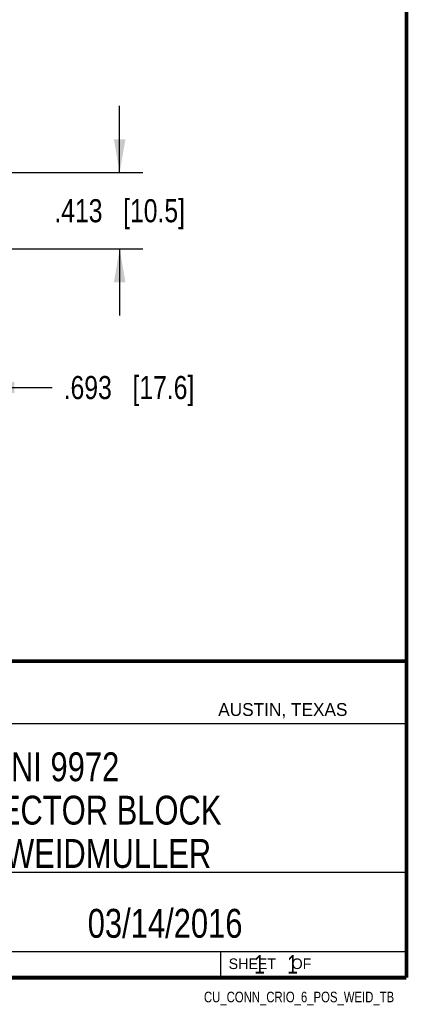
# Model space of a CAD drawing. Header units: inches. Extents: x 0.2 to 16.8, y 0.1 to 10.8.
# Tile 11 of 12: x 14.7 to 16.8, y 0.1 to 5.4. Entities that reach past the tile are written whole.
import ezdxf

# ---------------------------------------------------------------- set-up
doc = ezdxf.new("R2010")
doc.units = ezdxf.units.IN
doc.header["$LTSCALE"] = 0.935
doc.header["$MEASUREMENT"] = 0
doc.layers.get('0').update_dxf_attribs({"linetype": 'CONTINUOUS'})
for name, color, linetype in [('DETAIL', 7, 'CONTINUOUS'), ('DIMENSIONS', 7, 'CONTINUOUS'), ('NOTE', 7, 'CONTINUOUS')]:
    doc.layers.add(name, color=color, linetype=linetype)
doc.styles.get("Standard").update_dxf_attribs({"font": 'txt', "width": 0.8})
doc.styles.add('TEXTSTYLE_2', font='txt')
doc.dimstyles.new('DIMSTYLE_1', dxfattribs={"dimtxt": 0.125, "dimasz": 0.18, "dimexe": 0.125, "dimexo": 0.0625, "dimgap": 0.0625, "dimtad": 0, "dimtih": 1, "dimtoh": 1, "dimdec": 3, "dimzin": 4, "dimdsep": 46, "dimtxsty": 'STANDARD', "dimblk": '_FILLED', "dimblk1": '_FILLED', "dimblk2": '_FILLED', "dimcen": 0.09, "dimadec": 0, "dimazin": 0, "dimtp": 0.01, "dimtm": 0.01, "dimtfac": 1, "dimtdec": 3, "dimtofl": 0, "dimtmove": 0, "dimatfit": 3, "dimldrblk": '_FILLED', "dimfxl": 1, "dimtolj": 1, "dimtzin": 4, "dimarcsym": 0})

# ---------------------------------------------------------------- blocks, each defined once
blk = doc.blocks.new('_FILLED')
at = {"color": 0, "linetype": 'BYBLOCK'}
blk.add_solid([(0, 0), (-1, 0.174), (-1, -0.174)], dxfattribs=at)
blk = doc.blocks.new('*D5')
at = {"layer": 'DIMENSIONS', "color": 2, "linetype": 'CONTINUOUS'}
for p, q in [((13.757, 4.1388), (13.757, 3.3263)), ((14.4499, 4.1388), (14.4499, 3.3263)), ((13.757, 3.4513), (13.397, 3.4513)), ((14.4499, 3.4513), (14.8347, 3.4513))]:
    blk.add_line(p, q, dxfattribs=at)
at = {"layer": 'DIMENSIONS', "color": 2, "linetype": 'CONTINUOUS', "xscale": 0.18, "yscale": 0.18, "zscale": 0.18}
blk.add_blockref('_FILLED', (13.757, 3.4513), dxfattribs=at)
at = {"layer": 'DIMENSIONS', "color": 2, "linetype": 'CONTINUOUS', "xscale": 0.18, "yscale": 0.18, "zscale": 0.18, "rotation": 180}
blk.add_blockref('_FILLED', (14.4499, 3.4513), dxfattribs=at)
at = {"layer": 'DIMENSIONS', "color": 2, "linetype": 'CONTINUOUS', "insert": (14.8972, 3.5138), "char_height": 0.125, "width": 1.125, "attachment_point": 1, "line_spacing_factor": 0.9}
blk.add_mtext('.693{\\Ftxt.shx;\\W1.000000;\\H0.125000; }[17.6]', dxfattribs=at)
blk = doc.blocks.new('*D6')
at = {"layer": 'DIMENSIONS', "color": 2, "linetype": 'CONTINUOUS'}
for p, q in [((15.1999, 4.6147), (15.1999, 4.9747)), ((13.8588, 4.6147), (15.3249, 4.6147)), ((13.8588, 4.2013), (15.3249, 4.2013)), ((15.1999, 4.2013), (15.1999, 3.8413))]:
    blk.add_line(p, q, dxfattribs=at)
at = {"layer": 'DIMENSIONS', "color": 2, "linetype": 'CONTINUOUS', "xscale": 0.18, "yscale": 0.18, "zscale": 0.18}
for p, rotation in [((15.1999, 4.6147), 270), ((15.1999, 4.2013), 90)]:
    blk.add_blockref('_FILLED', p, dxfattribs=dict(at, rotation=rotation))
at = {"layer": 'DIMENSIONS', "color": 2, "linetype": 'CONTINUOUS', "insert": (15.1999, 4.4705), "char_height": 0.125, "width": 1.125, "attachment_point": 2, "line_spacing_factor": 0.9}
blk.add_mtext('.413{\\Ftxt.shx;\\W1.000000;\\H0.125000; }[10.5]', dxfattribs=at)

msp = doc.modelspace()

# ---------------------------------------------------------------- linework, layer by layer
at = {"color": 2, "linetype": 'CONTINUOUS'}
for p, q in [((13.0652, 1.9695), (16.745, 1.9695)), ((16.745, 1.9695), (16.745, 0.2605)), ((13.0653, 1.6329), (16.75, 1.6329)), ((13.0652, 0.8295), (16.745, 0.8295)), ((13.0652, 0.4005), (16.745, 0.4005)), ((15.745, 0.4005), (15.745, 0.2605)), ((13.0652, 0.2605), (16.745, 0.2605)), ((15.7462, 0.2607), (16.7462, 0.2607)), ((15.7462, 0.2607), (15.7462, 0.2602)), ((15.7462, 0.2602), (16.7462, 0.2602)), ((16.7462, 0.2607), (16.7462, 0.2602))]:
    msp.add_line(p, q, dxfattribs=at)
at = {"color": 7, "linetype": 'CONTINUOUS', "const_width": 0.02}
for points in [[(16.75, 0.2586), (16.75, 10.7586)], [(11.4718, 1.9702), (16.75, 1.9707)], [(0.25, 0.2586), (16.75, 0.2586)]]:
    msp.add_lwpolyline(points, dxfattribs=at)

# ---------------------------------------------------------------- texts
at = {"color": 2, "linetype": 'CONTINUOUS', "attachment_point": 1, "line_spacing_factor": 0.9, "style": 'TEXTSTYLE_2'}
for s, insert, char_height, width in [('AUSTIN, TEXAS', (15.7327, 1.7441), 0.069617, 0.905021), ('SHEET    OF', (15.7892, 0.3625), 0.057262, 0.629882)]:
    msp.add_mtext(s, dxfattribs=dict(at, insert=insert, char_height=char_height, width=width))
at = {"layer": 'DETAIL', "color": 7, "linetype": 'CONTINUOUS', "insert": (15.8075, 0.3805), "char_height": 0.1, "width": 0.8, "attachment_point": 1, "line_spacing_factor": 0.9}
msp.add_mtext('    1    1', dxfattribs=at)
at = {"layer": 'DETAIL', "color": 2, "linetype": 'CONTINUOUS', "insert": (16.6837, 0.1826), "char_height": 0.057262, "width": 1.19105, "attachment_point": 3, "line_spacing_factor": 0.9}
msp.add_mtext('CU_CONN_CRIO_6_POS_WEID_TB', dxfattribs=at)
at = {"layer": 'NOTE', "color": 7, "linetype": 'CONTINUOUS', "char_height": 0.15625, "attachment_point": 2, "line_spacing_factor": 0.9}
for s, insert, width in [('NI 9972\\PCONNECTOR BLOCK\\P6 PIN WEIDMULLER', (14.9051, 1.4775), 2), ('03/14/2016', (15.4455, 0.6307), 1.25)]:
    msp.add_mtext(s, dxfattribs=dict(at, insert=insert, width=width))

# ---------------------------------------------------------------- dimensions: what is measured, and where the dimension line sits
at = {"layer": 'DIMENSIONS', "color": 2, "linetype": 'CONTINUOUS'}
dim = msp.add_linear_dim(base=(15.1999, 4.6147), p1=(13.7963, 4.2013), p2=(13.7963, 4.6147), angle=90, dimstyle='DIMSTYLE_1', dxfattribs=at)
dim.commit()
dim.dimension.update_dxf_attribs({"geometry": '*D6', "text_midpoint": (15.1999, 4.408), "dimtype": 160})
dim = msp.add_linear_dim(base=(14.4499, 3.4513), p1=(13.757, 4.2013), p2=(14.4499, 4.2013), dimstyle='DIMSTYLE_1', dxfattribs=at)
dim.commit()
dim.dimension.update_dxf_attribs({"geometry": '*D5', "text_midpoint": (15.4597, 3.4513), "dimtype": 160})

doc.saveas('drawing.dxf')
